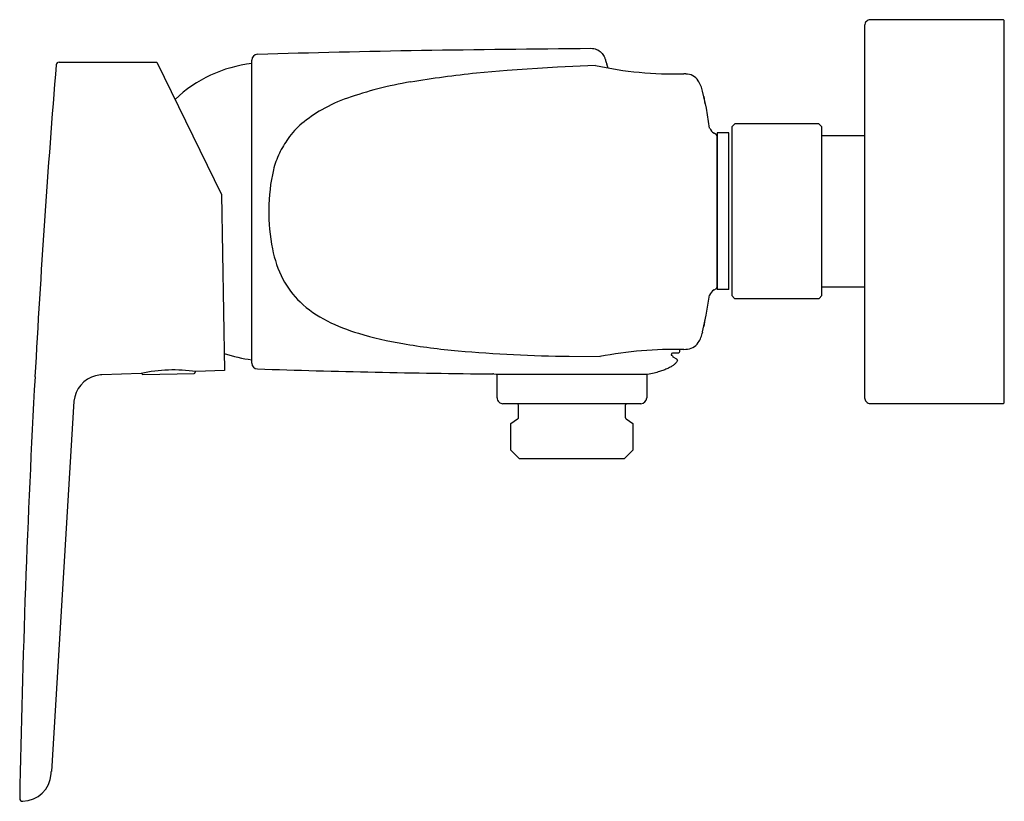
# Model space of a CAD drawing. Header units: millimetres. Extents: x -169 to 0, y -101 to 33.
import ezdxf

# ---------------------------------------------------------------- set-up
doc = ezdxf.new("R2010")
doc.units = ezdxf.units.MM
doc.header["$MEASUREMENT"] = 0
doc.layers.add('PLANNING', color=1, linetype='Continuous')

# ---------------------------------------------------------------- blocks, each defined once
blk = doc.blocks.new('251100_DB_r')
at = {"layer": 'PLANNING'}
for p, q in [((-162.42, 25.68, 0), (-145.6, 25.68, 0)), ((-145.6, 25.68, 0), (-134.51, 2.95, 0)), ((-129.3, -26.03, 0), (-129.3, 26.03, 0)), ((-85.44, 24.25, 0), (-90.69, 23.78, 0)), ((-76.8, 24.83, 0), (-85.44, 24.25, 0)), ((-70.26, 25.11, 0), (-76.8, 24.83, 0)), ((-54.73, 23.65, 0), (-55.09, 23.68, 0)), ((-51.2, 17.78, 0), (-51.84, 20.68, 0)), ((-51.63, 19.75, 0), (-51.44, 18.54, 0)), ((-50.63, 14.36, 0), (-51.2, 17.78, 0)), ((-49.45, 13.21, 0), (-49.87, 13.45, 0)), ((-49.35, 13.02, 0), (-49.45, 13.21, 0)), ((-49.35, -13.02, 0), (-49.35, 13.02, 0)), ((-47.34, 13.52), (-49.34, 13.52)), ((-49.34, 13.52), (-49.34, -13.38)), ((-47.34, -13.38), (-47.34, 13.52)), ((-24, 13), (-31.3, 13)), ((-134.51, 2.95, 0), (-133.98, -27.31, 0)), ((-49.87, -13.45, 0), (-49.45, -13.21, 0)), ((-49.45, -13.21, 0), (-49.35, -13.02, 0)), ((-47.34, -13.38), (-49.34, -13.38)), ((-24, -13), (-31.3, -13)), ((-51.21, -17.81, 0), (-50.63, -14.37, 0)), ((-51.84, -20.68, 0), (-51.21, -17.81, 0)), ((-51.44, -18.53, 0), (-51.63, -19.75, 0)), ((-55.09, -23.68, 0), (-54.73, -23.65, 0)), ((-74.75, -24.86, 0), (-69.47, -24.91, 0)), ((-56.93, -24.98, 0), (-56.34, -25.28, 0)), ((-148.32, -27.81, 0), (-155.05, -28.05, 0)), ((-148.02, -27.96, 0), (-148.02, -27.96, 0)), ((-148.01, -27.96, 0), (-139.22, -27.8, 0)), ((-139.22, -27.8, 0), (-139.22, -27.8, 0)), ((-139.02, -27.47, 0), (-139.02, -27.6, 0)), ((-133.98, -27.31, 0), (-138.92, -27.48, 0)), ((-87.91, -27.89, 0), (-87.91, -27.89, 0)), ((-87.3, -28, 0), (-87.69, -27.91, 0)), ((-61.3, -28, 0), (-87.3, -28, 0)), ((-87.15, -32, 0), (-87.15, -28, 0)), ((-61.45, -28, 0), (-61.45, -32, 0)), ((-159.86, -32.59, 0), (-163.74, -96.18, 0)), ((-62.45, -33, 0), (-86.15, -33, 0))]:
    blk.add_line(p, q, dxfattribs=at)
for points in [[(0, -32.77), (0, 32.77, 0.414214), (-0.2, 32.97), (-23, 32.97, 0.414214), (-24, 31.97), (-24, -31.97, 0.414214), (-23, -32.97), (-0.2, -32.97, 0.414214), (0, -32.77)], [(-44.84, -14.93), (-31.84, -14.93), (-31.34, -14.43), (-31.34, 14.54), (-31.87, 15.07, -0.000148), (-33.34, 15.07), (-46.31, 15.07), (-46.84, 14.54), (-46.84, -14.43), (-46.34, -14.93), (-44.84, -14.93)], [(-55.8, -23.69), (-55.82, -24.1), (-55.95, -24.3), (-57.01, -24.3), (-57.18, -24.36), (-57.22, -24.66, -0.452369), (-56.95, -25.01)], [(-64.78, -33, 0.392845), (-65.15, -33.4), (-65.15, -35.29, 0.244544), (-64.98, -35.62), (-63.83, -36.43), (-63.83, -41), (-65.32, -42.5), (-83.28, -42.5), (-84.78, -41), (-84.78, -36.43), (-83.62, -35.62, 0.244544), (-83.45, -35.29), (-83.45, -33.4, 0.39854), (-83.83, -33)]]:
    blk.add_lwpolyline(points, format="xyb", dxfattribs=at)
for centre, radius, start, end in [((-162.42, 25.18, 0), 0.5, 90, 175.3475), ((-126.64, 2.6, 0), 23, 96.6382, 133.4877), ((-128.29, 26.02, 0), 1.01, 91.474, 179.5116), ((1839.79, -137.76, 0), 2009.33, 175.34746, 176.87944), ((-67.66, -192.24, 0), 217.24, 96.0846, 99.0988), ((-56.85, 86.17, 0), 62.51, 257.6128, 271.6168), ((-140.2, 1.05, 0), 75.9, 18.1383, 18.6589), ((-92.67, -36.12, 0), 59.14, 99.0988, 104.6767), ((-54.69, 21.15, 0), 2.49, 32.4781, 91.0107), ((-57.93, 19.23, 0), 6.26, 13.3988, 31.4024), ((-89.92, -46.61, 0), 69.98, 104.6767, 109.1312), ((-104.23, -5.36, 0), 26.32, 109.1312, 119.6987), ((-105.65, -2.86, 0), 23.44, 119.6987, 129.9285), ((-111.87, 4.57, 0), 13.76, 129.9285, 144.5501), ((-49.08, 14.87, 0), 1.62, 198.2419, 241.0957), ((-108.78, 2.37, 0), 17.54, 144.5501, 154.1537), ((-111.95, 3.9, 0), 14.02, 154.1537, 166.5159), ((-49.09, -14.87, 0), 1.62, 118.8723, 161.9308), ((-57.93, -19.23, 0), 6.27, 328.6018, 346.6085), ((-56.65, -90.43, 0), 66.76, 88.6656, 101.0772), ((-54.69, -21.16, 0), 2.49, 268.9895, 327.5219), ((-126.64, -2.6, 0), 23, 251.253, 263.3618), ((-72.57, 210.28, 0), 235.15, 264.8053, 269.469), ((-56.51, -25.58, 0), 0.343, 356.7447, 60.0144), ((-128.31, -26.04, 0), 0.993, 179.6154, 269.6009), ((-69.73, 1790.34, 0), 1818.32, 268.15353, 269.42716), ((1830.49, -137.13, 0), 2000, 176.88301, 178.95933), ((-154.88, -33.03, 0), 5, 104.5025, 174.8933), ((-154.92, -32.89, 0), 4.85, 91.5959, 104.5025), ((-142.75, -53.53, 0), 26.31, 91.913, 102.2186), ((-148.02, -27.76, 0), 0.2, 189.9581, 270.9806), ((-142.65, -52.9, 0), 25.69, 81.6564, 92.1802), ((-139.22, -27.6, 0), 0.201, 271.3494, 0.6492), ((-87.92, -28.89, 0), 1, 76.8072, 89.3393), ((-86.15, -32, 0), 1, 180, 270.0208), ((-62.45, -32, 0), 1, 270, 0), ((-204.8, -93.62, 0), 41.13, 355.83, 356.432), ((-168.84, -96.24, 0), 5.08, 271.8524, 355.83), ((-168.68, -100.81, 0), 0.5, 178.9593, 271.0443)]:
    blk.add_arc(centre, radius, start, end, dxfattribs=at)
blk.add_open_spline([(-128.32, 27.03, 0), (-109.69, 27.67, 0), (-90.88, 27.87, 0), (-71.04, 28.06, 0)], degree=3, dxfattribs=at)
for points, knots in [([(-71.04, 28.06, 0), (-70.87, 28.06, 0), (-70.54, 28.03, 0), (-69.9, 27.84, 0), (-69.24, 27.4, 0), (-68.83, 26.82, 0), (-68.66, 26.42, 0), (-68.59, 26.19, 0), (-68.47, 25.84, 0), (-68.37, 25.54, 0), (-68.29, 25.33, 0)], [-0.07145, -0.07145, -0.07145, -0.07145, 0.422627, 0.920368, 1.910666, 2.764186, 3.028305, 3.202457, 3.489925, 4.150256, 4.150256, 4.150256, 4.150256]), ([(-125.59, 7.17, 0), (-126.12, 4.94, 0), (-126.58, 0.39, 0), (-126.08, -6.03, 0), (-124.33, -11.55, 0), (-119.8, -17.49, 0), (-112.19, -20.88, 0), (-102.84, -22.91, 0), (-97.02, -23.62, 0), (-93.86, -23.91, 0)], [372.281721, 372.281721, 372.281721, 372.281721, 379.153932, 385.964789, 391.486878, 396.393483, 407.866703, 415.730384, 425.30423, 425.30423, 425.30423, 425.30423]), ([(-56.16, -25.59, 0), (-56.23, -25.74, 0), (-56.42, -26.01, 0), (-56.8, -26.36, 0), (-57.28, -26.68, 0), (-57.84, -26.97, 0), (-58.52, -27.25, 0), (-59.31, -27.51, 0), (-60.25, -27.76, 0), (-60.93, -27.92, 0), (-61.3, -28, 0)], [0, 0, 0, 0, 0.454384, 0.979514, 1.540407, 2.174965, 2.891309, 3.721425, 4.676926, 5.815397, 5.815397, 5.815397, 5.815397])]:
    blk.add_open_spline(points, degree=3, knots=knots, dxfattribs=at)

msp = doc.modelspace()

# ---------------------------------------------------------------- block references
msp.add_blockref('251100_DB_r', (0, 0))

doc.saveas('drawing.dxf')
